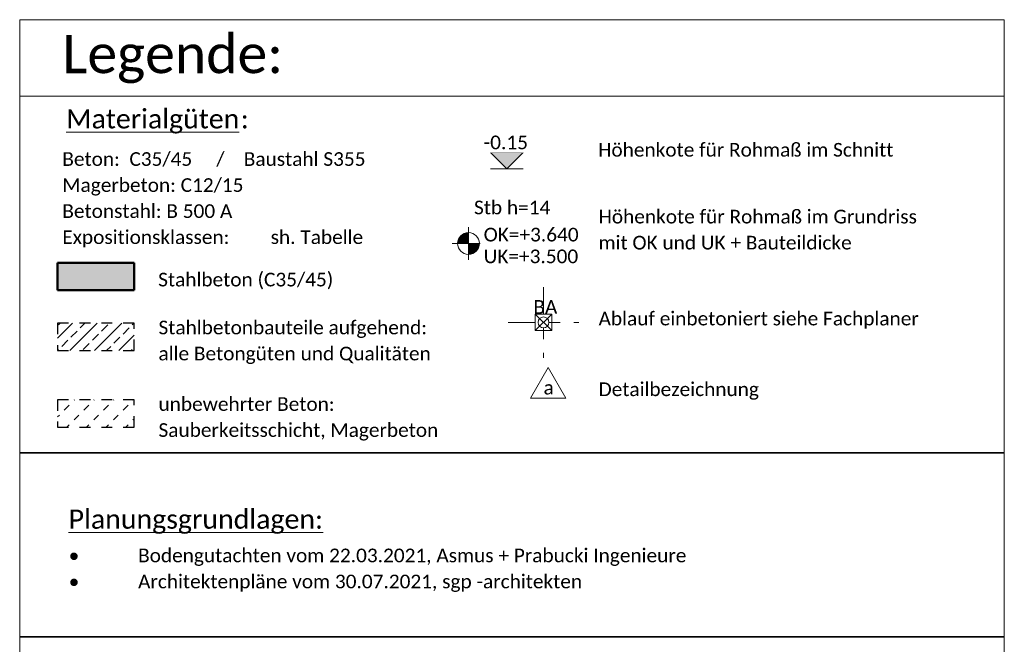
# Model space of a CAD drawing. Header units: metres. Extents: x -3 to 135, y -4 to 27.
# Tile 80 of 81: x 123.71 to 132.72, y 7.91 to 13.62. Entities that reach past the tile are written whole.
import ezdxf

# ---------------------------------------------------------------- set-up
doc = ezdxf.new("R2010")
doc.units = ezdxf.units.M
doc.linetypes.add('Achse', pattern=[0.5, 0.25, -0.125, 0, -0.125])
doc.linetypes.add('Verdeckt', pattern=[0.15, 0.1, -0.05])
for name, color, linetype, lineweight in [('A-DETL-CNTR', 5, 'Achse', 18), ('A-DETL-GENF', 92, 'Continuous', 18), ('A-DETL-HDLN', 90, 'Verdeckt', 25), ('A-DETL-MEDM', 33, 'Continuous', 35), ('A-DETL-THIN', 151, 'Continuous', 18), ('A-WALL', 113, 'Continuous', 50), ('A-WALL-PATT', 111, 'Continuous', 50), ('Text', 250, 'Continuous', 9)]:
    doc.layers.add(name, color=color, linetype=linetype, lineweight=lineweight)
doc.styles.add('Calibri_1', font='calibri.ttf', dxfattribs={"height": 0.125})
doc.styles.add('Calibri_11', font='calibri.ttf', dxfattribs={"height": 0.35})
doc.styles.add('Calibri_4', font='calibri.ttf', dxfattribs={"height": 0.175})

# ---------------------------------------------------------------- blocks, each defined once
blk = doc.blocks.new('Family - ___-1041098-Legende Carport Schalplan')
at = {"layer": 'A-WALL-PATT', "lineweight": 35}
blk.add_hatch(color=256, dxfattribs=at).paths.add_polyline_path([(-8.345, 11.1502), (-8.345, 11.4002), (-9.045, 11.4002), (-9.045, 11.1502)])
at = {"layer": 'A-WALL'}
for p, q in [((-8.345, 11.4002), (-9.045, 11.4002)), ((-9.045, 11.4002), (-9.045, 11.1502)), ((-8.345, 11.1502), (-8.345, 11.4002)), ((-9.045, 11.1502), (-8.345, 11.1502))]:
    blk.add_line(p, q, dxfattribs=at)
at = {"layer": 'A-WALL', "lineweight": 35}
for p, q in [((-9.045, 11.1502), (-9.045, 11.4002)), ((-8.345, 11.4002), (-9.045, 11.4002)), ((-8.345, 11.4002), (-8.345, 11.1502)), ((-9.045, 11.1502), (-8.345, 11.1502))]:
    blk.add_line(p, q, dxfattribs=at)
blk = doc.blocks.new('Höhenkote - außen_ gefüllt - M_Höhenkote - Außen_ Gefüllt-1041340-Legende Carport Schalplan')
at = {"lineweight": 9}
blk.add_hatch(color=250, dxfattribs=at).paths.add_polyline_path([(-4.7865, 12.4104), (-4.9365, 12.2604), (-5.0865, 12.4104)])
at = {"color": 250, "lineweight": 9}
for p, q in [((-4.9365, 12.2604), (-5.0865, 12.4104)), ((-5.0865, 12.4104), (-4.7865, 12.4104)), ((-4.7865, 12.4104), (-4.9365, 12.2604)), ((-5.0865, 12.2604), (-4.7865, 12.2604))]:
    blk.add_line(p, q, dxfattribs=at)
blk = doc.blocks.new('M_Höhenkote - Gefülltes Ziel - M_Höhenkote - Außen_ Gefülltes Ziel-930483-Legende Carport Schalplan')
at = {"lineweight": 9}
h = blk.add_hatch(color=250, dxfattribs=at)
edge = h.paths.add_edge_path()
edge.add_line((-5.288, 11.5777), (-5.388, 11.5777))
edge.add_arc((-5.288, 11.5777), 0.1, 90, 180, ccw=False)
edge.add_line((-5.288, 11.6777), (-5.288, 11.5777))
h = blk.add_hatch(color=250, dxfattribs=at)
edge = h.paths.add_edge_path()
edge.add_line((-5.288, 11.5777), (-5.188, 11.5777))
edge.add_arc((-5.288, 11.5777), 0.1, -90, 0, ccw=False)
edge.add_line((-5.288, 11.4777), (-5.288, 11.5777))
at = {"color": 250, "lineweight": 9}
for p, q in [((-5.288, 11.4277), (-5.288, 11.7277)), ((-5.438, 11.5777), (-4.588, 11.5777))]:
    blk.add_line(p, q, dxfattribs=at)
blk.add_circle((-5.288, 11.5777), 0.1, dxfattribs=at)

msp = doc.modelspace()

# ---------------------------------------------------------------- hatches: boundary and pattern name
at = {"layer": 'A-DETL-GENF'}
h = msp.add_hatch(dxfattribs=at)
h.set_pattern_fill('FP_7', color=252, style=0, pattern_type=2)
h.set_pattern_definition([(45, (133.10658, 0), (-0.1122532, 0.1122532), []), (45, (133.21883, 0), (-0.1122532, 0.1122532), [0.07938, -0.03969])])
h.paths.add_polyline_path([(124.0616, 10.5983), (124.7616, 10.5983), (124.7616, 10.8483), (124.0616, 10.8483), (124.0616, 10.5983)])
h = msp.add_hatch(dxfattribs=at)
h.set_pattern_fill('FP_8', style=0, pattern_type=2)
h.set_pattern_definition([(45, (133.10209, -0.00449), (-0.0898026, 0.0898026), [0.0635, -0.0635])])
h.paths.add_polyline_path([(124.7616, 9.8983), (124.7616, 10.1483), (124.0616, 10.1483), (124.0616, 9.8983)])

# ---------------------------------------------------------------- linework, layer by layer
at = {"layer": 'A-DETL-CNTR'}
for p, q in [((128.5043, 11.178), (128.5043, 10.533)), ((128.1818, 10.8555), (128.8268, 10.8555))]:
    msp.add_line(p, q, dxfattribs=at)
at = {"layer": 'A-DETL-HDLN'}
for p, q in [((124.0616, 10.8483), (124.0616, 10.5983)), ((124.7616, 10.8483), (124.0616, 10.8483)), ((124.7616, 10.5983), (124.7616, 10.8483)), ((124.0616, 10.5983), (124.7616, 10.5983)), ((124.0616, 10.1483), (124.0616, 9.8983)), ((124.7616, 10.1483), (124.0616, 10.1483)), ((124.7616, 9.8983), (124.7616, 10.1483)), ((124.0616, 9.8983), (124.7616, 9.8983))]:
    msp.add_line(p, q, dxfattribs=at)
at = {"layer": 'A-DETL-MEDM'}
for p, q in [((123.7145, 9.6638), (132.7186, 9.6638)), ((123.7145, 7.9798), (132.7186, 7.9798))]:
    msp.add_line(p, q, dxfattribs=at)
at = {"layer": 'A-DETL-THIN'}
for p, q in [((123.7145, -4.3801), (123.7145, 13.6242)), ((123.7145, 13.6242), (132.7186, 13.6242)), ((132.7186, 13.6242), (132.7186, -4.3801)), ((123.7145, 12.9242), (132.7186, 12.9242)), ((128.4293, 10.9305), (128.4293, 10.7805)), ((128.5793, 10.9305), (128.4293, 10.9305)), ((128.4293, 10.9305), (128.5793, 10.7805)), ((128.5793, 10.9305), (128.4293, 10.7805)), ((128.5793, 10.7805), (128.5793, 10.9305)), ((128.4293, 10.7805), (128.5793, 10.7805)), ((128.546, 10.4433), (128.3846, 10.1638)), ((128.7074, 10.1638), (128.546, 10.4433)), ((128.3846, 10.1638), (128.7074, 10.1638))]:
    msp.add_line(p, q, dxfattribs=at)
msp.add_circle((128.5043, 10.8555), 0.05, dxfattribs=at)

# ---------------------------------------------------------------- block references
at = {"color": 250, "lineweight": 9}
for name in ['Höhenkote - außen_ gefüllt - M_Höhenkote - Außen_ Gefüllt-1041340-Legende Carport Schalplan', 'M_Höhenkote - Gefülltes Ziel - M_Höhenkote - Außen_ Gefülltes Ziel-930483-Legende Carport Schalplan']:
    msp.add_blockref(name, (133.1066, 0), dxfattribs=at)
at = {"layer": 'A-WALL', "lineweight": 35}
msp.add_blockref('Family - ___-1041098-Legende Carport Schalplan', (133.1066, 0), dxfattribs=at)

# ---------------------------------------------------------------- texts
at = {"layer": 'Text', "color": 7, "attachment_point": 1}
for s, insert, char_height, width, style in [('Legende:', (124.1044, 13.4851), 0.35, 2.497257, 'Calibri_11'), ('\\LMaterialgüten', (124.1388, 12.8047), 0.175, 1.936075, 'Calibri_4'), (':', (125.7362, 12.8047), 0.175, 0.088186, 'Calibri_4'), ('Höhenkote für Rohmaß im Schnitt ', (129.0044, 12.4968), 0.125, 3.327003, 'Calibri_1'), ('Beton:  C35/45     /    Baustahl S355', (124.1044, 12.4122), 0.125, 3.351054, 'Calibri_1'), ('Magerbeton: C12/15', (124.1044, 12.1741), 0.125, 2.008227, 'Calibri_1'), ('Stb h=14', (127.8691, 11.9692), 0.125, 0.84578, 'Calibri_1'), ('Betonstahl: B 500 A ', (124.1044, 11.936), 0.125, 1.936075, 'Calibri_1'), ('Höhenkote für Rohmaß im Grundriss', (129.0084, 11.8856), 0.125, 3.531433, 'Calibri_1'), ('Expositionsklassen:', (124.1044, 11.6979), 0.125, 1.859915, 'Calibri_1'), ('sh. Tabelle', (126.0094, 11.6979), 0.125, 1.02616, 'Calibri_1'), ('^I', (125.639, 11.6979), 0.125, 0.448945, 'Calibri_1'), ('mit OK und UK + Bauteildicke', (129.0084, 11.6475), 0.125, 2.809915, 'Calibri_1'), ('UK=+3.500', (127.9574, 11.5221), 0.125, 1.050211, 'Calibri_1'), ('Stahlbeton (C35/45)', (124.9808, 11.3098), 0.125, 1.944092, 'Calibri_1'), ('BA', (128.4121, 11.0595), 0.125, 0.264557, 'Calibri_1'), ('Ablauf einbetoniert siehe Fachplaner', (129.0084, 10.9533), 0.125, 3.551476, 'Calibri_1'), ('Stahlbetonbauteile aufgehend:', (124.9837, 10.8715), 0.125, 2.978269, 'Calibri_1'), ('alle Betongüten und Qualitäten', (124.9837, 10.6334), 0.125, 3.022362, 'Calibri_1'), ('a', (128.5052, 10.3217), 0.125, 0.112236, 'Calibri_1'), ('Detailbezeichnung', (129.0084, 10.3066), 0.125, 1.779746, 'Calibri_1'), ('unbewehrter Beton:', (124.9837, 10.1715), 0.125, 1.952109, 'Calibri_1'), ('Sauberkeitsschicht, Magerbeton', (124.9837, 9.9334), 0.125, 3.106539, 'Calibri_1'), ('\\LPlanungsgrundlagen:', (124.1622, 9.1437), 0.175, 2.845991, 'Calibri_4'), ('•', (124.1622, 8.7867), 0.125, 0.76962, 'Calibri_1'), ('Bodengutachten vom 22.03.2021, Asmus + Prabucki Ingenieure', (124.7972, 8.7867), 0.125, 6.0808, 'Calibri_1'), ('Architektenpläne vom 30.07.2021, sgp -architekten', (124.7972, 8.5486), 0.125, 4.934387, 'Calibri_1'), ('•', (124.1622, 8.5486), 0.125, 0.76962, 'Calibri_1')]:
    msp.add_mtext(s, dxfattribs=dict(at, insert=insert, char_height=char_height, width=width, style=style))

# ---------------------------------------------------------------- next in the draw order: texts
at = {"layer": 'Text', "color": 7, "char_height": 0.125, "attachment_point": 1, "style": 'Calibri_1', "bg_fill": 3, "box_fill_scale": 1.25, "bg_fill_color": 256, "bg_fill_true_color": 13158600, "bg_fill_transparency": 0}
for s, insert, width in [('-0.15', (127.9574, 12.5644), 0.493038), ('OK=+3.640', (127.9574, 11.721), 1.054219)]:
    msp.add_mtext(s, dxfattribs=dict(at, insert=insert, width=width))

doc.saveas('drawing.dxf')
